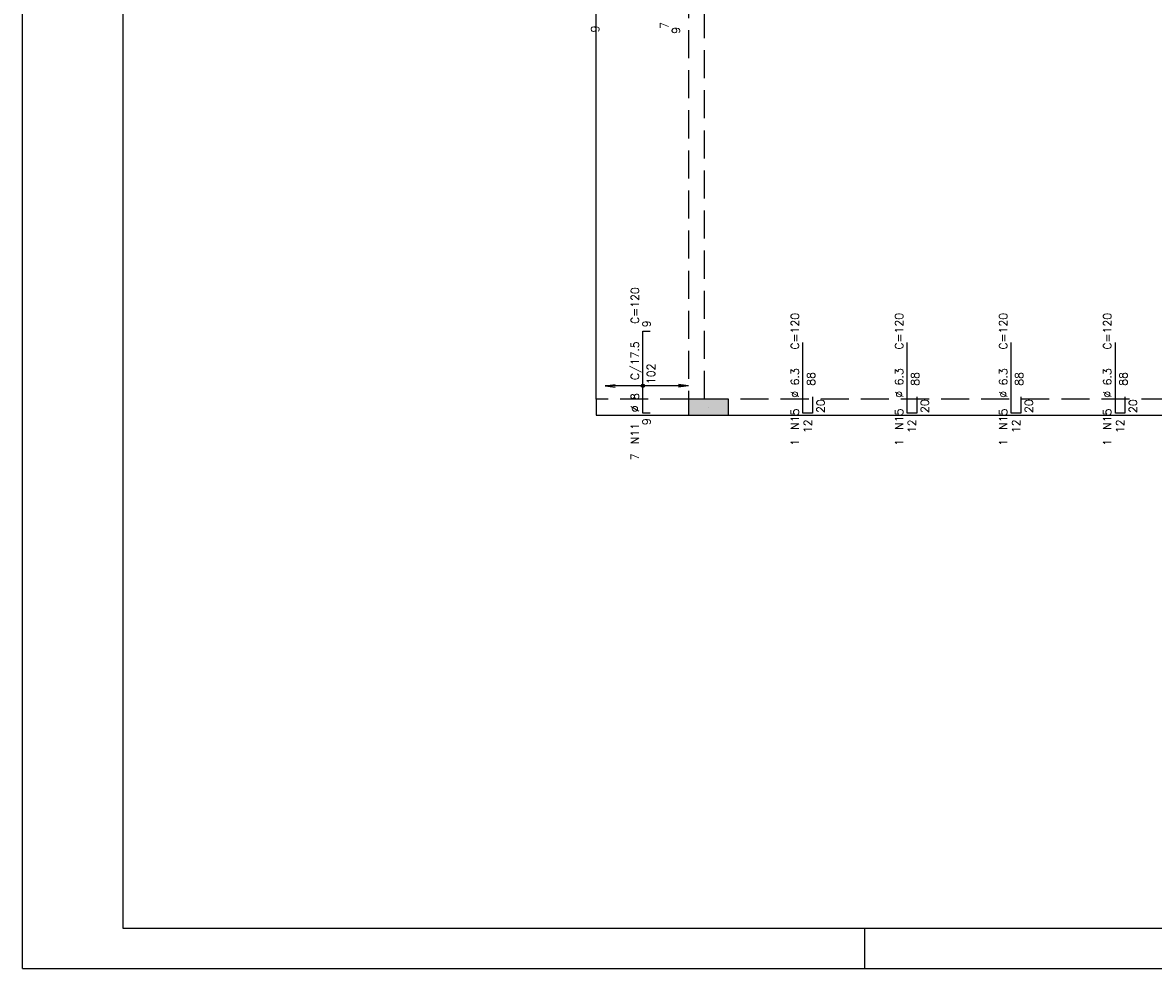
# Model space of a CAD drawing. Extents: x 0 to 119, y 0 to 84.
# Tile 1 of 9: x 0 to 28, y 0 to 24. Entities that reach past the tile are written whole.
import ezdxf

# ---------------------------------------------------------------- set-up
doc = ezdxf.new("R2010")
doc.units = 0
doc.header["$MEASUREMENT"] = 0
doc.linetypes.add('ESTILO_TQS_0001', pattern=[1, 0.7, -0.3])
for name, color, linetype in [('1', 1, 'CONTINUOUS'), ('2', 2, 'CONTINUOUS'), ('6', 6, 'CONTINUOUS'), ('8', 8, 'CONTINUOUS'), ('9', 9, 'CONTINUOUS')]:
    doc.layers.add(name, color=color, linetype=linetype)
doc.styles.get("Standard").update_dxf_attribs({"font": 'ROMANS.SHX'})

msp = doc.modelspace()

# ---------------------------------------------------------------- linework, layer by layer
at = {"layer": '1', "linetype": 'Continuous'}
for p, q in [((0, 0), (0, 84.099998)), ((14.3, 14.2), (14.3, 27.4)), ((17.1, 14), (17.1, 14)), ((21, 0), (21, 1)), ((0, 0), (118.900002, 0))]:
    msp.add_line(p, q, dxfattribs=at)
for points in [[(14.3, 14.2), (14.3, 13.8)], [(14.3, 13.8), (16.6, 13.8)], [(17.6, 13.8), (28.6, 13.8)]]:
    msp.add_lwpolyline(points, dxfattribs=at)
at = {"layer": '2', "linetype": 'Continuous'}
for p, q in [((14.528125, 14.529932), (14.775986, 14.562563)), ((16.6, 14.529932), (14.528125, 14.529932)), ((14.528125, 14.529932), (14.775986, 14.4973)), ((14.528125, 14.529932), (14.528125, 14.529932)), ((16.6, 14.529932), (16.352139, 14.562563)), ((16.6, 14.529932), (16.352139, 14.4973)), ((16.6, 14.529932), (16.6, 14.529932))]:
    msp.add_line(p, q, dxfattribs=at)
msp.add_lwpolyline([(17.6, 13.8), (17.6, 14.2), (16.6, 14.2), (16.6, 13.8), (17.6, 13.8)], dxfattribs=at)
for radius in [0.041625, 0.02075]:
    msp.add_circle((15.468375, 14.529932), radius, dxfattribs=at)
at = {"layer": '6', "linetype": 'Continuous'}
for p, q in [((15.468375, 13.85), (15.468375, 15.89)), ((15.468375, 15.89), (15.648375, 15.89)), ((19.458, 13.85), (19.458, 15.61)), ((22.054, 13.85), (22.054, 15.61)), ((24.65, 13.85), (24.65, 15.61)), ((27.246, 13.85), (27.246, 15.61)), ((19.698, 14.25), (19.698, 13.85)), ((22.294, 14.25), (22.294, 13.85)), ((24.89, 14.25), (24.89, 13.85)), ((27.486, 14.25), (27.486, 13.85)), ((15.648375, 13.85), (15.468375, 13.85)), ((19.698, 13.85), (19.458, 13.85)), ((22.294, 13.85), (22.054, 13.85)), ((24.89, 13.85), (24.65, 13.85)), ((27.486, 13.85), (27.246, 13.85))]:
    msp.add_line(p, q, dxfattribs=at)
at = {"layer": '6', "linetype": 'ESTILO_TQS_0001'}
for points in [[(16.6, 27.4), (16.6, 14.2)], [(17, 14.2), (17, 27.4)], [(16.6, 14.2), (14.3, 14.2)], [(28.6, 14.2), (17.6, 14.2)]]:
    msp.add_lwpolyline(points, dxfattribs=at)
at = {"layer": '8', "linetype": 'Continuous'}
for p, q in [((2.5, 83.099998), (2.5, 1)), ((2.5, 1), (117.900002, 1))]:
    msp.add_line(p, q, dxfattribs=at)
at = {"layer": '9', "linetype": 'Continuous'}
for points in [[(17.6, 13.8), (17.6, 14.2), (16.6, 14.2)], [(17.6, 13.8), (16.6, 14.2), (16.6, 13.8)], [(17.6, 13.8), (16.6, 13.8), (17.6, 13.8)]]:
    msp.add_solid(points, dxfattribs=at)

# ---------------------------------------------------------------- texts
at = {"layer": '2', "linetype": 'Continuous'}
for s, p in [('9', (14.375375, 23.3425)), ('7', (16.100915, 23.4275)), ('9', (16.390915, 23.3075)), ('C=120', (15.368375, 16.07)), ('9', (15.658375, 15.99)), ('C=120', (19.358, 15.43)), ('C=120', (21.954, 15.43)), ('C=120', (24.55, 15.43)), ('C=120', (27.146, 15.43)), ('C/17.5', (15.368375, 14.67)), ('102', (15.768375, 14.57)), ('%%c 6.3', (19.358, 14.23)), ('88', (19.758, 14.53)), ('%%c 6.3', (21.954, 14.23)), ('88', (22.354, 14.53)), ('%%c 6.3', (24.55, 14.23)), ('88', (24.95, 14.53)), ('%%c 6.3', (27.146, 14.23)), ('88', (27.546, 14.53)), ('%%c 8', (15.368375, 13.87)), ('20', (19.998, 13.85)), ('20', (22.594, 13.85)), ('20', (25.19, 13.85)), ('20', (27.786, 13.85)), ('N15', (19.358, 13.43)), ('N15', (21.954, 13.43)), ('N15', (24.55, 13.43)), ('N15', (27.146, 13.43)), ('N11', (15.368375, 13.07)), ('9', (15.658375, 13.55)), ('12', (19.678, 13.35)), ('12', (22.274, 13.35)), ('12', (24.87, 13.35)), ('12', (27.466, 13.35)), ('1', (19.358, 13.03)), ('1', (21.954, 13.03)), ('1', (24.55, 13.03)), ('1', (27.146, 13.03)), ('7', (15.368375, 12.67))]:
    msp.add_text(s, height=0.2, rotation=90, dxfattribs=at).set_placement(p)

doc.saveas('drawing.dxf')
